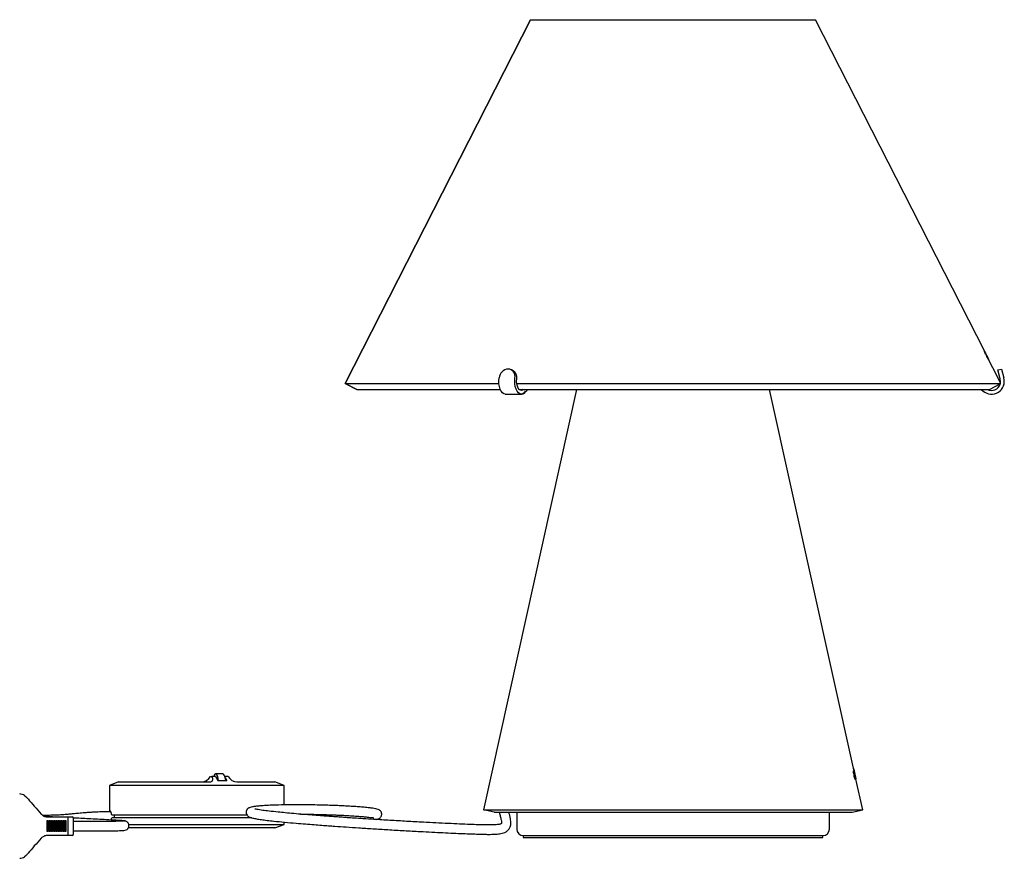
# Model space of a CAD drawing. Header units: millimetres. Extents: x 29 to 1100, y 19 to 1186.
# Tile 4 of 4: x 564 to 1100, y 730 to 1186. Entities that reach past the tile are written whole.
import ezdxf

# ---------------------------------------------------------------- set-up
doc = ezdxf.new("R2010")
doc.units = ezdxf.units.MM
doc.header["$LTSCALE"] = 5

msp = doc.modelspace()

# ---------------------------------------------------------------- linework, layer by layer
at = {"color": 7, "linetype": 'Continuous', "lineweight": 25}
for p, q in [((842.37, 1186.02), (741.48, 988.02)), ((741.49, 988.02), (842.37, 1186.02)), ((741.5, 988.02), (842.37, 1186.02)), ((842.37, 1186.02), (997.37, 1186.02)), ((842.37, 1186.02), (842.37, 1186.02)), ((842.37, 1186.02), (842.37, 1186.02)), ((1089.4, 1005.39), (997.37, 1186.02)), ((1089.4, 1005.39), (1089.72, 1004.76)), ((1098.02, 988.48), (1089.72, 1004.76)), ((1090.05, 1003.93), (1090.1, 1003.84)), ((1090.41, 1003.22), (1090.48, 1003.08)), ((1091.38, 1001.37), (1090.69, 1002.73)), ((1091.02, 1001.79), (1091.12, 1001.84)), ((1091.12, 1001.84), (1091.37, 1001.36)), ((1091.36, 1001.36), (1091.38, 1001.37)), ((832.83, 994.97), (831.87, 995.49)), ((1096.61, 995.39), (1098.55, 995.91)), ((1097.91, 990.56), (1096.61, 995.39)), ((1098.55, 995.91), (1099.84, 991.08)), ((741.48, 988.02), (747.72, 984.85)), ((741.48, 988.02), (741.49, 988.02)), ((747.73, 984.85), (741.49, 988.02)), ((741.5, 988.02), (825.11, 988.02)), ((747.73, 984.85), (741.5, 988.02)), ((834.79, 988.02), (1098.18, 988.02)), ((1092.01, 984.85), (1097.87, 987.83)), ((747.72, 984.85), (747.73, 984.85)), ((747.73, 984.85), (825.84, 984.85)), ((747.73, 984.85), (747.73, 984.85)), ((867.39, 984.85), (816.66, 756.02)), ((828.56, 982.27), (837.22, 982.27)), ((836.05, 984.85), (1092.01, 984.85)), ((837.22, 982.27), (837.59, 982.27)), ((840.4, 984.85), (839.84, 983.9)), ((1018.39, 777.12), (972.34, 984.85)), ((1087.46, 984.85), (1088.58, 983.9)), ((1018.13, 778.27), (1018.14, 778.27)), ((1018.38, 777.12), (1018.13, 778.27)), ((1018.14, 778.27), (1018.39, 777.12)), ((1018.37, 777.12), (1018.38, 777.12)), ((1018.52, 776.43), (1018.37, 777.12)), ((1018.38, 777.12), (1018.39, 777.12)), ((1018.39, 777.12), (1018.55, 776.44)), ((1018.39, 777.12), (1018.39, 777.12)), ((668.11, 774.18), (668.95, 774.18)), ((670.91, 774.18), (668.95, 774.18)), ((670.91, 774.18), (672.2, 771.94)), ((674.89, 775.68), (670.98, 775.68)), ((672.2, 771.94), (677.09, 771.94)), ((677.75, 774.18), (675.96, 774.18)), ((676.13, 773.6), (677.09, 771.94)), ((1017.99, 776.43), (1018.14, 776.46)), ((1018.23, 775.66), (1018.13, 775.64)), ((1018.37, 774.71), (1018.6, 774.76)), ((1018.45, 775.43), (1018.43, 775.53)), ((1018.53, 776.43), (1018.52, 776.43)), ((1018.97, 774.48), (1018.53, 776.43)), ((1018.53, 776.43), (1018.55, 776.43)), ((1019.19, 773.51), (1018.55, 776.44)), ((1018.55, 776.44), (1018.55, 776.43)), ((1018.55, 776.43), (1018.98, 774.46)), ((1018.6, 775.33), (1018.7, 775.35)), ((1018.63, 774.6), (1018.6, 774.76)), ((1018.63, 775.9), (1018.61, 775.89)), ((1018.68, 773.19), (1018.94, 773.24)), ((1018.79, 774.22), (1019.12, 772.73)), ((1018.86, 774.09), (1018.91, 774.11)), ((1019.06, 772.72), (1018.94, 773.24)), ((1019.12, 772.73), (1019.06, 772.72)), ((1019.19, 773.51), (1019.36, 772.79)), ((1023.07, 756.02), (1019.36, 772.78)), ((1019.36, 772.78), (1019.36, 772.78)), ((618.19, 771.18), (613.19, 769.36)), ((613.19, 769.36), (613.19, 754.96)), ((631.64, 769.36), (613.19, 769.36)), ((618.19, 771.18), (630.59, 771.18)), ((630.59, 771.18), (667.75, 771.18)), ((696.17, 769.36), (631.64, 769.36)), ((682.41, 771.18), (695.13, 771.18)), ((695.13, 771.18), (703.23, 771.18)), ((708.23, 769.36), (696.17, 769.36)), ((708.23, 769.36), (703.23, 771.18)), ((708.23, 758.71), (708.23, 769.36)), ((566.96, 763.88), (567.87, 763.11)), ((816.66, 756.02), (1023.07, 756.02)), ((822.52, 754.72), (816.66, 756.02)), ((1017.21, 754.72), (1023.07, 756.02)), ((579.22, 750.15), (579.71, 750.15)), ((579.22, 744.15), (579.22, 750.15)), ((579.63, 752.15), (590.87, 752.15)), ((579.67, 750.15), (579.67, 744.15)), ((579.71, 750.15), (579.71, 744.15)), ((580.2, 750.15), (580.69, 750.15)), ((580.2, 744.15), (580.2, 750.15)), ((580.64, 750.15), (580.64, 744.15)), ((580.69, 750.15), (580.69, 744.15)), ((581.17, 750.15), (581.66, 750.15)), ((581.17, 744.15), (581.17, 750.15)), ((581.62, 750.15), (581.62, 744.15)), ((581.66, 750.15), (581.66, 744.15)), ((582.15, 750.15), (582.64, 750.15)), ((582.15, 744.15), (582.15, 750.15)), ((582.6, 750.15), (582.6, 744.15)), ((582.64, 750.15), (582.64, 744.15)), ((583.13, 750.15), (583.62, 750.15)), ((583.13, 744.15), (583.13, 750.15)), ((583.58, 750.15), (583.58, 744.15)), ((583.62, 750.15), (583.62, 744.15)), ((584.11, 750.15), (584.6, 750.15)), ((584.11, 744.15), (584.11, 750.15)), ((584.55, 750.15), (584.55, 744.15)), ((584.6, 750.15), (584.6, 744.15)), ((585.09, 750.15), (585.57, 750.15)), ((585.09, 744.15), (585.09, 750.15)), ((585.53, 750.15), (585.53, 744.15)), ((585.57, 750.15), (585.57, 744.15)), ((586.06, 750.15), (586.55, 750.15)), ((586.06, 744.15), (586.06, 750.15)), ((586.51, 750.15), (586.51, 744.15)), ((586.55, 750.15), (586.55, 744.15)), ((587.04, 750.15), (587.53, 750.15)), ((587.04, 744.15), (587.04, 750.15)), ((587.49, 750.15), (587.49, 744.15)), ((587.53, 750.15), (587.53, 744.15)), ((588.02, 750.15), (588.51, 750.15)), ((588.02, 744.15), (588.02, 750.15)), ((588.47, 750.15), (588.47, 744.15)), ((588.51, 750.15), (588.51, 744.15)), ((589, 750.15), (589.49, 750.15)), ((589, 744.15), (589, 750.15)), ((589.44, 750.15), (589.44, 744.15)), ((589.49, 750.15), (589.49, 744.15)), ((590.8, 743.15), (590.8, 751.15)), ((590.87, 752.15), (592.62, 752.15)), ((592.62, 752.15), (592.92, 752.15)), ((593.67, 742.9), (593.67, 751.4)), ((631.64, 753.18), (614.41, 753.18)), ((631.64, 751.66), (614.41, 751.66)), ((688.06, 753.18), (631.64, 753.18)), ((690.71, 751.66), (631.64, 751.66)), ((822.52, 754.72), (1017.21, 754.72)), ((834.82, 754.72), (834.82, 745.52)), ((1004.92, 745.52), (1004.92, 754.72)), ((602.33, 749.7), (593.67, 749.7)), ((630.59, 746.18), (623.46, 746.18)), ((623.7, 748), (631.64, 748)), ((695.13, 746.18), (630.59, 746.18)), ((631.64, 748), (696.17, 748)), ((703.23, 746.18), (695.13, 746.18)), ((696.17, 748), (708.23, 748)), ((703.23, 746.18), (708.23, 748)), ((708.23, 748), (708.23, 749.34)), ((579.71, 744.15), (579.22, 744.15)), ((590.87, 742.15), (579.63, 742.15)), ((580.69, 744.15), (580.2, 744.15)), ((581.66, 744.15), (581.17, 744.15)), ((582.64, 744.15), (582.15, 744.15)), ((583.62, 744.15), (583.13, 744.15)), ((584.6, 744.15), (584.11, 744.15)), ((585.57, 744.15), (585.09, 744.15)), ((586.55, 744.15), (586.06, 744.15)), ((587.53, 744.15), (587.04, 744.15)), ((588.51, 744.15), (588.02, 744.15)), ((589.49, 744.15), (589, 744.15)), ((592.62, 742.15), (590.87, 742.15)), ((592.92, 742.15), (592.62, 742.15)), ((593.67, 744.6), (602.33, 744.6)), ((838.32, 742.02), (1001.42, 742.02)), ((838.37, 742.02), (838.37, 741.02)), ((838.37, 741.02), (919.87, 741.02)), ((919.87, 741.02), (1001.37, 741.02)), ((1001.37, 741.02), (1001.37, 742.02)), ((567.87, 731.18), (566.96, 730.42))]:
    msp.add_line(p, q, dxfattribs=at)
at = {"color": 7, "linetype": 'Continuous', "lineweight": 25, "flags": 128}
for points in [[(828.56, 982.27), (827.78, 982.44), (827.03, 982.97), (826.35, 983.83), (825.79, 984.98), (825.37, 986.36), (825.12, 987.89), (825.06, 989.49), (825.18, 991.08)], [(839.47, 983.9), (838.8, 983.02), (838.04, 982.46), (837.24, 982.27), (836.45, 982.44), (835.69, 982.97), (835.01, 983.83), (834.45, 984.98), (834.03, 986.36), (833.78, 987.89), (833.72, 989.49), (833.84, 991.08)], [(838.38, 984.85), (838.23, 984.7), (837.55, 984.31), (836.85, 984.32), (836.18, 984.72), (835.59, 985.47), (835.13, 986.52), (834.83, 987.79), (834.72, 989.17), (834.8, 990.56)], [(1098, 988.38), (1098.08, 989.17), (1097.91, 990.56)], [(672.56, 771.94), (672.38, 772.9), (672.08, 774.08), (671.74, 774.96), (671.36, 775.5), (670.98, 775.68), (670.59, 775.5), (670.21, 774.96), (669.9, 774.18)], [(676.47, 771.94), (676.3, 772.9), (675.99, 774.08), (675.65, 774.96), (675.28, 775.5), (674.89, 775.68)]]:
    msp.add_lwpolyline(points, dxfattribs=at)
at = {"color": 7, "linetype": 'Continuous', "lineweight": 25}
for centre, radius, start, end in [((830.55, 990.52), 5.41, 94.2343, 174.0418), ((829.97, 991.95), 3.96, 347.2289, 87.4295), ((830.65, 991.35), 4.22, 349.2253, 58.91), ((1093.08, 989.27), 7, 230, 15), ((1093.08, 989.27), 5, 242.1695, 343.2708), ((837.37, 984.93), 2.67, 274.6905, 337.4143), ((564.35, 759.84), 4.81, 57.1584, 89.9554), ((579.63, 756.94), 4.79, 248.7453, 269.9875), ((592.92, 751.4), 0.75, 0, 90), ((838.32, 745.52), 3.5, 180, 270), ((1001.42, 745.52), 3.5, 270, 0), ((579.63, 737.35), 4.79, 90.0125, 111.2547), ((592.92, 742.9), 0.75, 270, 0), ((564.35, 734.46), 4.81, 270.0446, 302.8416)]:
    msp.add_arc(centre, radius, start, end, dxfattribs=at)
for centre, major_axis, ratio, start_param, end_param in [((860.2, 887.04), (229.84, 117.1), 0.005164, 6.244543, 6.248937), ((860.22, 887.22), (229.74, 117.06), 0.005164, 6.277602, 6.281794), ((858.82, 879.25), (231.5, 124.34), 0.163774, 0.004745, 0.007462), ((858.67, 878.14), (232.03, 124.7), 0.16473, 0.005343, 0.008354), ((859.94, 885.04), (230.86, 117.62), 0.005164, 6.264587, 6.26893), ((859.72, 883.37), (231.71, 118.06), 0.005164, 6.258221, 6.262044), ((665.18, 774.18), (3.12, 2.43), 0.562556, 3.765936, 5.336732), ((666.02, 774.18), (3.12, -2.43), 0.562556, 5.658842, 7.229639), ((680.69, 774.18), (3.12, -2.43), 0.562556, 4.088046, 5.658842), ((914.73, 750.51), (104.22, 24.1), 0.19307, 0.037743, 0.043592), ((914.72, 749.62), (104.41, 24.15), 0.194181, 0.03915, 0.045634), ((566.3, 763.9), (-3.98, 4.15), 0.105963, 4.121149, 4.421355), ((582.76, 751.4), (-21.37, 22.28), 0.105963, 0.979556, 1.367138), ((590.03, 751.15), (0, 1), 0.774255, 4.712389, 4.965069), ((582.76, 742.9), (21.37, 22.28), 0.105963, 1.774455, 2.162036), ((590.03, 743.15), (0, 1), 0.774255, 4.459709, 4.712389), ((566.3, 730.4), (3.98, 4.15), 0.105963, 5.003423, 5.303629)]:
    msp.add_ellipse(centre, major_axis=major_axis, ratio=ratio, start_param=start_param, end_param=end_param, dxfattribs=at)
for points, knots in [([(1089.26, 1005.42), (1089.26, 1005.39), (1089.26, 1005.34), (1089.42, 1004.99), (1089.61, 1004.58), (1089.78, 1004.22), (1089.87, 1004.04), (1089.89, 1004.01)], [0, 0, 0, 0, 0.339468, 0.555631, 0.772533, 0.964898, 1, 1, 1, 1]), ([(1090.17, 1003.76), (1090.04, 1004.01), (1089.84, 1004.4), (1089.58, 1004.9), (1089.41, 1005.21), (1089.29, 1005.4), (1089.27, 1005.41), (1089.26, 1005.42)], [0, 0, 0, 0, 0.265502, 0.426734, 0.58946, 0.763898, 1, 1, 1, 1]), ([(1089.97, 1004.28), (1089.89, 1004.44), (1089.72, 1004.76), (1089.53, 1005.13), (1089.39, 1005.4), (1089.36, 1005.46), (1089.35, 1005.46), (1089.35, 1005.46)], [0, 0, 0, 0, 0.219961, 0.441225, 0.649919, 0.959403, 1, 1, 1, 1]), ([(1089.35, 1005.46), (1089.36, 1005.44), (1089.37, 1005.39), (1089.51, 1005.1), (1089.67, 1004.78), (1089.82, 1004.49), (1089.89, 1004.34), (1089.91, 1004.3)], [0, 0, 0, 0, 0.384476, 0.591239, 0.799671, 0.944223, 1, 1, 1, 1]), ([(1089.92, 1004.04), (1089.87, 1004.13), (1089.79, 1004.3), (1089.69, 1004.51), (1089.62, 1004.66), (1089.58, 1004.75), (1089.59, 1004.77), (1089.59, 1004.77)], [0, 0, 0, 0, 0.240628, 0.406089, 0.571394, 0.807757, 1, 1, 1, 1]), ([(1089.59, 1004.77), (1089.59, 1004.77), (1089.61, 1004.76), (1089.67, 1004.65), (1089.74, 1004.52), (1089.85, 1004.32), (1089.96, 1004.12), (1090.03, 1003.97), (1090.05, 1003.93)], [0, 0, 0, 0, 0.25546, 0.424431, 0.555351, 0.686785, 0.909894, 1, 1, 1, 1]), ([(1089.9, 1004.35), (1089.88, 1004.39), (1089.84, 1004.47), (1089.79, 1004.58), (1089.74, 1004.69), (1089.7, 1004.77), (1089.7, 1004.78), (1089.69, 1004.79)], [0, 0, 0, 0, 0.125144, 0.251737, 0.411913, 0.719321, 1, 1, 1, 1]), ([(1089.69, 1004.79), (1089.7, 1004.78), (1089.71, 1004.77), (1089.79, 1004.62), (1089.88, 1004.45), (1089.94, 1004.33), (1089.97, 1004.27)], [0, 0, 0, 0, 0.442945, 0.683022, 0.846997, 1, 1, 1, 1]), ([(1090.16, 1003.87), (1090.15, 1003.89), (1090.13, 1003.92), (1090.08, 1004.01), (1090.02, 1004.13), (1089.96, 1004.24), (1089.92, 1004.32), (1089.9, 1004.35)], [0, 0, 0, 0, 0.2539949, 0.5540494, 0.7139988, 0.8750396, 1, 1, 1, 1]), ([(1089.91, 1004.3), (1089.98, 1004.17), (1090.09, 1003.94), (1090.24, 1003.65), (1090.38, 1003.4), (1090.47, 1003.24), (1090.51, 1003.18), (1090.52, 1003.15)], [0, 0, 0, 0, 0.213774, 0.364411, 0.515536, 0.833649, 1, 1, 1, 1]), ([(1090.1, 1003.84), (1090.11, 1003.8), (1090.12, 1003.72), (1090.17, 1003.55), (1090.28, 1003.3), (1090.41, 1003), (1090.54, 1002.73), (1090.64, 1002.52), (1090.7, 1002.4), (1090.71, 1002.38)], [0, 0, 0, 0, 0.251099, 0.502638, 0.704643, 0.807824, 0.892455, 0.976819, 1, 1, 1, 1]), ([(1090.69, 1002.73), (1090.65, 1002.82), (1090.56, 1002.99), (1090.39, 1003.33), (1090.26, 1003.59), (1090.17, 1003.76)], [0, 0, 0, 0, 0.250028, 0.500059, 1, 1, 1, 1]), ([(1090.82, 1002.6), (1090.75, 1002.74), (1090.63, 1002.99), (1090.48, 1003.28), (1090.33, 1003.57), (1090.27, 1003.69), (1090.22, 1003.76), (1090.22, 1003.77)], [0, 0, 0, 0, 0.204998, 0.355433, 0.505195, 0.925319, 1, 1, 1, 1]), ([(1090.74, 1002.43), (1090.71, 1002.49), (1090.65, 1002.61), (1090.57, 1002.77), (1090.48, 1002.97), (1090.44, 1003.11), (1090.42, 1003.18), (1090.41, 1003.22)], [0, 0, 0, 0, 0.084217, 0.169478, 0.276136, 0.560341, 1, 1, 1, 1]), ([(1090.48, 1003.08), (1090.57, 1002.91), (1090.71, 1002.65), (1090.88, 1002.3), (1090.98, 1002.09), (1091.05, 1001.93), (1091.05, 1001.91), (1091.05, 1001.9)], [0, 0, 0, 0, 0.281629, 0.44586, 0.61177, 0.756473, 1, 1, 1, 1]), ([(1090.59, 1003.04), (1090.6, 1003.02), (1090.62, 1002.98), (1090.67, 1002.9), (1090.72, 1002.79), (1090.79, 1002.66), (1090.84, 1002.55), (1090.87, 1002.5), (1090.87, 1002.49)], [0, 0, 0, 0, 0.251704, 0.526, 0.682421, 0.840523, 0.975266, 1, 1, 1, 1]), ([(1090.71, 1002.38), (1090.78, 1002.24), (1090.91, 1002), (1091.08, 1001.69), (1091.22, 1001.44), (1091.34, 1001.25), (1091.36, 1001.24), (1091.37, 1001.24)], [0, 0, 0, 0, 0.189621, 0.345948, 0.501794, 0.735146, 1, 1, 1, 1]), ([(1091.05, 1001.9), (1091.04, 1001.9), (1091.03, 1001.91), (1090.97, 1002.01), (1090.89, 1002.13), (1090.81, 1002.29), (1090.76, 1002.39), (1090.74, 1002.43)], [0, 0, 0, 0, 0.323768, 0.516219, 0.709841, 0.881938, 1, 1, 1, 1]), ([(1090.76, 1002.62), (1090.85, 1002.46), (1091.01, 1002.14), (1091.21, 1001.76), (1091.38, 1001.46), (1091.45, 1001.32), (1091.46, 1001.32), (1091.47, 1001.31)], [0, 0, 0, 0, 0.198699, 0.39803, 0.589555, 0.870576, 1, 1, 1, 1]), ([(1091.13, 1001.98), (1091.12, 1001.98), (1091.12, 1001.99), (1091.04, 1002.13), (1090.95, 1002.31), (1090.85, 1002.49), (1090.79, 1002.6), (1090.78, 1002.63)], [0, 0, 0, 0, 0.334166, 0.531394, 0.728978, 0.919543, 1, 1, 1, 1]), ([(1091.47, 1001.31), (1091.46, 1001.34), (1091.44, 1001.38), (1091.3, 1001.67), (1091.13, 1002), (1090.96, 1002.33), (1090.86, 1002.52), (1090.82, 1002.6)], [0, 0, 0, 0, 0.359706, 0.557685, 0.757339, 0.9016, 1, 1, 1, 1]), ([(1090.87, 1002.49), (1090.9, 1002.44), (1090.95, 1002.34), (1091.02, 1002.21), (1091.08, 1002.08), (1091.12, 1001.99), (1091.13, 1001.98), (1091.13, 1001.98)], [0, 0, 0, 0, 0.138817, 0.279211, 0.44577, 0.722726, 1, 1, 1, 1]), ([(1091.37, 1001.24), (1091.38, 1001.24), (1091.38, 1001.26), (1091.34, 1001.36), (1091.25, 1001.57), (1091.16, 1001.75), (1091.12, 1001.84)], [0, 0, 0, 0, 0.251244, 0.569552, 0.78598, 1, 1, 1, 1]), ([(1018.13, 775.64), (1018.09, 775.81), (1018.02, 776.17), (1017.95, 776.64), (1017.93, 776.99), (1017.94, 777.14), (1017.97, 777.16), (1017.98, 777.17)], [0, 0, 0, 0, 0.20106, 0.403932, 0.627417, 0.852651, 1, 1, 1, 1]), ([(1017.98, 777.17), (1018.01, 777.16), (1018.05, 777.14), (1018.15, 776.89), (1018.26, 776.53), (1018.4, 775.99), (1018.49, 775.58), (1018.54, 775.34)], [0, 0, 0, 0, 0.278587, 0.433048, 0.588308, 0.770326, 1, 1, 1, 1]), ([(1018.46, 775.93), (1018.43, 776.05), (1018.38, 776.28), (1018.32, 776.62), (1018.27, 776.94), (1018.25, 777.16), (1018.27, 777.19), (1018.27, 777.21)], [0, 0, 0, 0, 0.1445212, 0.2899812, 0.478176, 0.7365947, 1, 1, 1, 1]), ([(1018.27, 777.21), (1018.3, 777.18), (1018.33, 777.14), (1018.43, 776.75), (1018.53, 776.35), (1018.6, 776.04), (1018.63, 775.9)], [0, 0, 0, 0, 0.393475, 0.611155, 0.829407, 1, 1, 1, 1]), ([(1018.14, 776.46), (1018.13, 776.44), (1018.11, 776.41), (1018.12, 776.23), (1018.15, 776.02), (1018.19, 775.82), (1018.22, 775.69), (1018.23, 775.66)], [0, 0, 0, 0, 0.344567, 0.532564, 0.72219, 0.922065, 1, 1, 1, 1]), ([(1018.43, 775.53), (1018.39, 775.68), (1018.34, 775.9), (1018.27, 776.17), (1018.22, 776.34), (1018.17, 776.45), (1018.15, 776.46), (1018.14, 776.46)], [0, 0, 0, 0, 0.284801, 0.431043, 0.578767, 0.792009, 1, 1, 1, 1]), ([(1018.51, 773.85), (1018.49, 773.97), (1018.44, 774.2), (1018.38, 774.54), (1018.35, 774.88), (1018.36, 775.26), (1018.41, 775.36), (1018.45, 775.43)], [0, 0, 0, 0, 0.101626, 0.187988, 0.314367, 0.523472, 1, 1, 1, 1]), ([(1018.44, 776.46), (1018.43, 776.46), (1018.43, 776.45), (1018.43, 776.36), (1018.45, 776.22), (1018.47, 776.12), (1018.49, 776.04), (1018.5, 775.99), (1018.5, 775.99)], [0, 0, 0, 0, 0.252487, 0.6353, 0.765746, 0.873964, 0.982578, 1, 1, 1, 1]), ([(1018.61, 775.89), (1018.58, 775.99), (1018.54, 776.16), (1018.49, 776.34), (1018.46, 776.45), (1018.44, 776.46), (1018.44, 776.46)], [0, 0, 0, 0, 0.226986, 0.422608, 0.672549, 1, 1, 1, 1]), ([(1018.81, 774.67), (1018.8, 774.71), (1018.76, 774.8), (1018.69, 775), (1018.61, 775.28), (1018.54, 775.59), (1018.49, 775.81), (1018.46, 775.93)], [0, 0, 0, 0, 0.251782, 0.517717, 0.669381, 0.820926, 1, 1, 1, 1]), ([(1018.5, 775.99), (1018.51, 775.93), (1018.54, 775.81), (1018.58, 775.66), (1018.62, 775.53), (1018.64, 775.49), (1018.65, 775.46)], [0, 0, 0, 0, 0.2044655, 0.3868203, 0.622973, 1, 1, 1, 1]), ([(1018.96, 772.59), (1018.93, 772.6), (1018.88, 772.63), (1018.76, 772.93), (1018.66, 773.24), (1018.58, 773.56), (1018.53, 773.77), (1018.51, 773.85)], [0, 0, 0, 0, 0.367142, 0.563411, 0.730605, 0.898452, 1, 1, 1, 1]), ([(1018.6, 774.76), (1018.59, 774.73), (1018.57, 774.69), (1018.54, 774.58), (1018.53, 774.45), (1018.55, 774.25), (1018.57, 774.1), (1018.59, 773.98), (1018.61, 773.91), (1018.61, 773.9)], [0, 0, 0, 0, 0.2515447, 0.503192, 0.7563971, 0.8420414, 0.9135346, 0.9850496, 1, 1, 1, 1]), ([(1018.54, 775.34), (1018.56, 775.25), (1018.6, 775.06), (1018.69, 774.69), (1018.75, 774.4), (1018.79, 774.22)], [0, 0, 0, 0, 0.250062, 0.500093, 1, 1, 1, 1]), ([(1018.61, 773.9), (1018.63, 773.82), (1018.66, 773.68), (1018.71, 773.51), (1018.76, 773.38), (1018.8, 773.31), (1018.81, 773.31), (1018.82, 773.31)], [0, 0, 0, 0, 0.212209, 0.363247, 0.556213, 0.817417, 1, 1, 1, 1]), ([(1018.82, 773.31), (1018.83, 773.32), (1018.85, 773.35), (1018.84, 773.53), (1018.8, 773.79), (1018.73, 774.17), (1018.67, 774.45), (1018.63, 774.6)], [0, 0, 0, 0, 0.249499, 0.410106, 0.571603, 0.76081, 1, 1, 1, 1]), ([(1018.7, 775.35), (1018.72, 775.31), (1018.75, 775.22), (1018.81, 775.03), (1018.88, 774.75), (1018.96, 774.44), (1019.01, 774.19), (1019.04, 774.06)], [0, 0, 0, 0, 0.251652, 0.521468, 0.674864, 0.829073, 1, 1, 1, 1]), ([(1019.29, 772.66), (1019.27, 772.68), (1019.24, 772.72), (1019.13, 773.04), (1019.01, 773.48), (1018.91, 773.87), (1018.87, 774.06), (1018.86, 774.09)], [0, 0, 0, 0, 0.316794, 0.543987, 0.772901, 0.968269, 1, 1, 1, 1]), ([(1019.04, 773.95), (1019.02, 774), (1019, 774.12), (1018.96, 774.26), (1018.92, 774.42), (1018.89, 774.5), (1018.88, 774.54), (1018.87, 774.55)], [0, 0, 0, 0, 0.156574, 0.31499, 0.449395, 0.892288, 1, 1, 1, 1]), ([(1018.91, 774.11), (1018.94, 774), (1018.99, 773.8), (1019.05, 773.58), (1019.09, 773.43), (1019.12, 773.39), (1019.12, 773.38), (1019.13, 773.38)], [0, 0, 0, 0, 0.238011, 0.4295348, 0.6208359, 0.9069184, 1, 1, 1, 1]), ([(1018.94, 773.24), (1018.96, 773.13), (1019, 772.9), (1019.01, 772.66), (1018.99, 772.6), (1018.97, 772.59), (1018.96, 772.59)], [0, 0, 0, 0, 0.245109, 0.491695, 0.946234, 1, 1, 1, 1]), ([(1019.36, 772.78), (1019.35, 772.8), (1019.34, 772.83), (1019.28, 773.11), (1019.19, 773.47), (1019.09, 773.95), (1019.01, 774.3), (1018.97, 774.48)], [0, 0, 0, 0, 0.242519, 0.407464, 0.572054, 0.788727, 1, 1, 1, 1]), ([(1018.98, 774.46), (1019.01, 774.35), (1019.05, 774.14), (1019.11, 773.88), (1019.15, 773.69), (1019.18, 773.57), (1019.19, 773.52), (1019.19, 773.52), (1019.19, 773.51)], [0, 0, 0, 0, 0.252219, 0.49189, 0.623341, 0.756014, 0.906814, 1, 1, 1, 1]), ([(1019.04, 774.06), (1019.07, 773.92), (1019.14, 773.62), (1019.21, 773.25), (1019.27, 772.93), (1019.3, 772.71), (1019.29, 772.68), (1019.29, 772.66)], [0, 0, 0, 0, 0.167103, 0.335911, 0.492195, 0.730832, 1, 1, 1, 1]), ([(1019.13, 773.38), (1019.13, 773.4), (1019.14, 773.41), (1019.12, 773.54), (1019.1, 773.67), (1019.07, 773.82), (1019.05, 773.9), (1019.04, 773.95)], [0, 0, 0, 0, 0.411005, 0.589793, 0.770249, 0.889788, 1, 1, 1, 1]), ([(614.41, 753.18), (614.37, 753.5), (614.27, 754.14), (614.01, 754.87), (613.74, 755.35), (613.5, 755.47), (613.36, 755.35), (613.32, 755.11), (613.31, 755.04)], [0, 0, 0, 0, 0.187145, 0.374208, 0.562797, 0.749663, 0.933553, 1, 1, 1, 1]), ([(703.4, 758.61), (702.17, 758.57), (699.86, 758.49), (696.92, 758.31), (694.57, 758.12), (692.59, 757.89), (691, 757.63), (689.82, 757.35), (689.11, 757.08), (688.69, 756.88), (688.39, 756.66), (688.26, 756.55), (688.01, 756.23), (687.77, 755.83), (687.53, 755.1), (687.54, 754.11), (688.01, 753.1), (688.71, 752.46), (689.21, 752.17), (689.99, 751.83), (691.25, 751.5), (693.14, 751.12), (695.76, 750.72), (698.96, 750.31), (703.15, 749.84), (708.41, 749.31), (714.26, 748.79), (719.67, 748.34), (724.33, 747.97), (728.55, 747.65), (732.33, 747.37), (736.73, 747.05), (742.18, 746.68), (749.04, 746.22), (756.62, 745.74), (764.89, 745.23), (773.56, 744.73), (781.57, 744.29), (788.62, 743.92), (794.67, 743.62), (800.35, 743.35), (805.5, 743.12), (809.99, 742.95), (813.76, 742.81), (816.86, 742.72), (819.26, 742.68), (821.2, 742.69), (822.78, 742.74), (824.2, 742.83), (825.5, 742.98), (826.87, 743.24), (828.32, 743.72), (829.66, 744.5), (830.75, 745.66), (831.4, 747.15), (831.59, 748.53), (831.56, 749.85), (831.36, 751.3), (831.02, 752.88), (830.68, 754.16), (830.54, 754.72)], [0, 0, 0, 0, 0.019844, 0.03722, 0.052429, 0.065724, 0.080811, 0.093201, 0.103122, 0.109025, 0.113647, 0.11912, 0.120314, 0.122772, 0.126125, 0.132056, 0.138935, 0.144599, 0.150217, 0.160562, 0.174312, 0.191746, 0.211169, 0.230617, 0.250111, 0.279314, 0.308174, 0.329886, 0.349547, 0.366904, 0.381766, 0.395321, 0.419543, 0.445918, 0.474879, 0.506352, 0.539898, 0.573391, 0.598123, 0.622528, 0.646674, 0.670384, 0.692949, 0.714539, 0.735297, 0.755249, 0.771059, 0.78676, 0.80228, 0.817648, 0.834846, 0.854519, 0.876278, 0.897975, 0.918111, 0.935211, 0.94994, 0.96654, 0.985398, 1, 1, 1, 1]), ([(825.28, 754.72), (825.3, 754.65), (825.5, 753.8), (825.92, 752.32), (826.35, 750.48), (826.5, 749.24), (826.47, 748.69), (826.41, 748.49), (826.37, 748.46), (826.34, 748.46), (826.16, 748.36), (825.74, 748.22), (824.95, 748.05), (823.75, 747.91), (822.15, 747.81), (820.1, 747.78), (817.38, 747.81), (813.86, 747.91), (809.31, 748.07), (803.78, 748.3), (797.53, 748.59), (790.89, 748.91), (783.34, 749.3), (774.95, 749.76), (765.9, 750.28), (757.96, 750.76), (751.47, 751.18), (746.64, 751.49), (742.9, 751.74), (740.12, 751.93), (737.69, 752.1), (735.04, 752.29), (731.72, 752.53), (727.78, 752.82), (723.31, 753.16), (718.45, 753.55), (713.54, 753.97), (708.97, 754.39), (704.43, 754.83), (700.21, 755.29), (696.93, 755.7), (694.83, 756), (693.45, 756.24), (692.6, 756.39), (692.33, 756.41), (692.33, 756.32), (692.33, 756.31)], [0, 0, 0, 0, 0.001985, 0.022594, 0.051109, 0.076911, 0.097448, 0.116004, 0.130861, 0.144318, 0.161263, 0.186872, 0.211928, 0.235069, 0.258401, 0.284057, 0.311748, 0.341151, 0.372075, 0.404762, 0.4378, 0.47027, 0.502301, 0.544308, 0.585315, 0.624976, 0.65193, 0.674059, 0.691367, 0.703933, 0.71303, 0.725572, 0.741469, 0.760583, 0.782719, 0.807604, 0.834523, 0.860001, 0.883328, 0.914528, 0.941616, 0.957667, 0.972288, 0.986484, 0.997984, 1, 1, 1, 1]), ([(758.23, 750.75), (758.25, 750.76), (758.66, 750.82), (759.27, 750.95), (760.35, 751.51), (760.96, 752.2), (761.3, 753.01), (761.37, 753.74), (761.25, 754.35), (761.06, 754.85), (760.81, 755.25), (760.28, 755.78), (759.42, 756.22), (758.08, 756.61), (756.46, 756.89), (754.42, 757.15), (751.92, 757.4), (748.85, 757.65), (746.08, 757.84), (743.69, 757.99), (741.5, 758.11), (738.85, 758.24), (735.58, 758.37), (731.8, 758.51), (727.32, 758.64), (722.17, 758.74), (716.36, 758.79), (709.94, 758.77), (705.66, 758.67), (703.4, 758.61)], [0, 0, 0, 0, 0.002182, 0.042285, 0.074691, 0.091246, 0.103769, 0.113444, 0.119896, 0.125317, 0.138953, 0.159466, 0.196653, 0.236204, 0.275757, 0.315824, 0.369214, 0.419369, 0.46597, 0.492073, 0.520513, 0.554958, 0.595821, 0.643552, 0.698625, 0.761483, 0.832492, 0.911927, 1, 1, 1, 1]), ([(576.12, 753.68), (576.25, 753.56), (576.75, 753.04), (577.4, 752.72), (577.89, 752.47)], [0, 0, 0, 0, 0.248126, 1, 1, 1, 1]), ([(613.93, 754.96), (612.84, 754.96), (610.53, 754.95), (607.15, 754.85), (603.98, 754.71), (601.26, 754.54), (598.51, 754.32), (595.76, 754.06), (593.02, 753.78), (590.39, 753.52), (587.84, 753.32), (585.2, 753.17), (582.61, 753.07), (579.93, 753), (578.07, 752.97), (577.12, 752.97), (577.07, 752.97)], [0, 0, 0, 0, 0.089123, 0.1881887, 0.2719921, 0.3437015, 0.4059834, 0.4938174, 0.5669306, 0.6291126, 0.7056735, 0.7715072, 0.8423564, 0.9174715, 0.9956399, 1, 1, 1, 1]), ([(582.17, 752.15), (581.38, 752.19), (579.89, 752.26), (578.46, 752.33), (577.78, 752.36)], [0, 0, 0, 0, 0.528869, 1, 1, 1, 1]), ([(590.78, 751.4), (590.76, 751.48), (590.74, 751.66), (590.75, 751.88), (590.78, 752.05), (590.83, 752.13), (590.86, 752.15), (590.87, 752.15), (590.87, 752.15)], [0, 0, 0, 0, 0.1998858, 0.3991966, 0.6162168, 0.8628846, 0.9949692, 1, 1, 1, 1]), ([(621.7, 749.93), (621.7, 749.95), (621.7, 749.98), (621.25, 750.05), (620.21, 750.15), (618.22, 750.28), (614.84, 750.45), (610.54, 750.69), (605.64, 750.95), (600.98, 751.19), (597.03, 751.39), (594.67, 751.52), (593.76, 751.56)], [0, 0, 0, 0, 0.02902, 0.072731, 0.118989, 0.219559, 0.326278, 0.499856, 0.65529, 0.794561, 0.9204, 1, 1, 1, 1]), ([(614.17, 750.49), (614.21, 750.62), (614.32, 750.95), (614.38, 751.39), (614.41, 751.66)], [0, 0, 0, 0, 0.3846948, 1, 1, 1, 1]), ([(615.91, 751.66), (615.94, 751.99), (615.97, 752.5), (615.93, 753), (615.91, 753.18)], [0, 0, 0, 0, 0.643627, 1, 1, 1, 1]), ([(717.13, 753.67), (718.39, 753.66), (721.19, 753.65), (725.35, 753.58), (729.36, 753.48), (732.72, 753.38), (735.62, 753.27), (738.17, 753.16), (741.1, 753.02), (744.43, 752.84), (748.05, 752.6), (751.12, 752.35), (753.54, 752.12), (755.14, 751.94), (756.19, 751.81), (756.77, 751.73), (757.07, 751.69), (757.07, 751.72), (757.07, 751.74)], [0, 0, 0, 0, 0.072096, 0.160024, 0.236212, 0.300201, 0.354052, 0.404335, 0.455923, 0.536159, 0.618448, 0.703841, 0.771898, 0.843427, 0.893195, 0.940756, 0.980098, 1, 1, 1, 1]), ([(620.76, 749.9), (620.5, 749.88), (619.94, 749.84), (618.47, 749.8), (616.59, 749.76), (613.99, 749.73), (610.64, 749.71), (606.62, 749.7), (603.78, 749.7), (602.33, 749.7)], [0, 0, 0, 0, 0.086556, 0.182561, 0.291203, 0.413204, 0.594868, 0.792962, 1, 1, 1, 1]), ([(602.33, 744.6), (603.79, 744.6), (606.63, 744.6), (610.69, 744.61), (614.06, 744.63), (616.71, 744.67), (618.64, 744.7), (620.17, 744.75), (620.76, 744.79), (621.04, 744.81)], [0, 0, 0, 0, 0.204747, 0.400961, 0.581455, 0.703291, 0.812647, 0.910469, 1, 1, 1, 1]), ([(620.71, 744.78), (621.28, 744.86), (622.26, 744.99), (622.98, 745.49), (623.29, 745.85), (623.54, 746.21), (623.81, 746.81), (623.86, 747.55), (623.75, 748.12), (623.62, 748.45), (623.47, 748.75), (623.24, 749.09), (622.83, 749.5), (622.11, 749.88), (621.48, 749.92), (621.13, 749.94)], [0, 0, 0, 0, 0.205717, 0.345186, 0.385978, 0.399752, 0.484696, 0.574047, 0.617919, 0.663032, 0.687527, 0.7159, 0.788593, 0.884609, 1, 1, 1, 1]), ([(577.89, 741.82), (577.72, 741.75), (577.06, 741.47), (576.52, 740.98), (576.12, 740.61)], [0, 0, 0, 0, 0.247858, 1, 1, 1, 1]), ([(590.87, 742.15), (590.87, 742.15), (590.86, 742.15), (590.83, 742.16), (590.78, 742.24), (590.75, 742.42), (590.74, 742.64), (590.76, 742.81), (590.78, 742.9)], [0, 0, 0, 0, 0.005031, 0.137115, 0.383783, 0.600803, 0.800114, 1, 1, 1, 1])]:
    msp.add_open_spline(points, degree=3, knots=knots, dxfattribs=at)

doc.saveas('drawing.dxf')
